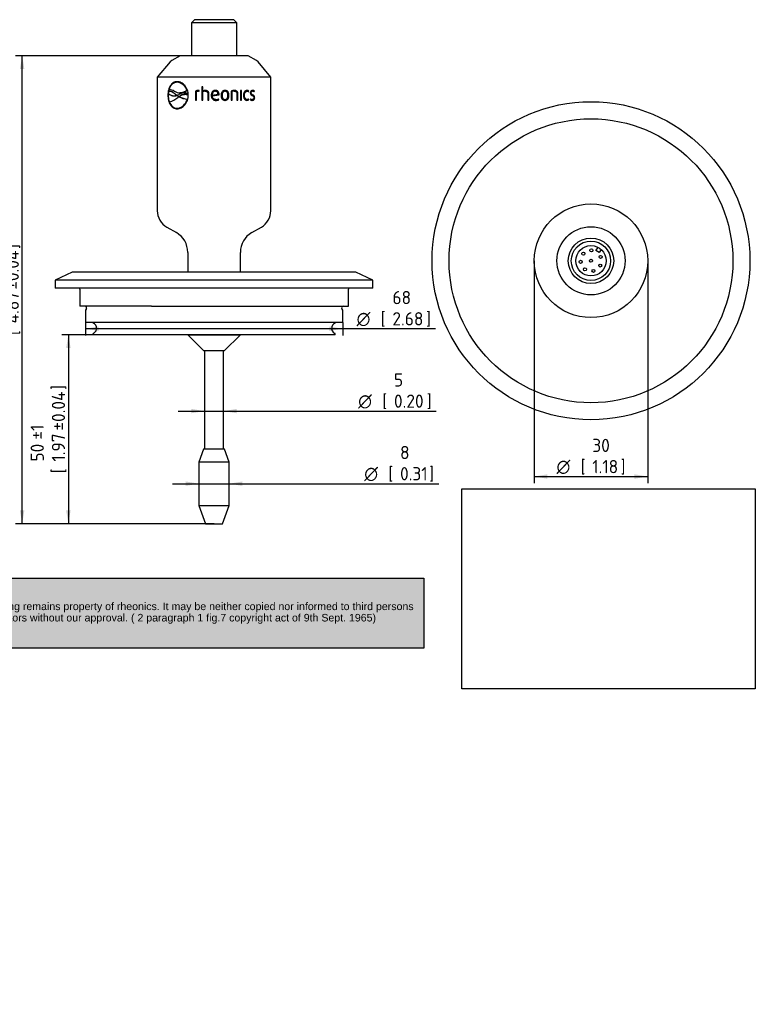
# Model space of a CAD drawing. Header units: millimetres. Extents: x 0 to 296, y -82 to 207.
# Tile 2 of 2: x 101 to 296, y -82 to 178. Entities that reach past the tile are written whole.
import ezdxf
from ezdxf.entities.mleader import LeaderData, LeaderLine
from ezdxf.enums import TextEntityAlignment as Align
from ezdxf.math import Vec2, Vec3

# ---------------------------------------------------------------- set-up
doc = ezdxf.new("R2010")
doc.units = ezdxf.units.MM
doc.layers.add('Default', color=7, linetype='Continuous')
doc.layers.add('SRV-X4-VN', color=7, linetype='Continuous')
doc.styles.add('SEACAD_Solid_Edge_ISO', font='seiso.ttf')
doc.styles.add('SEACAD_Solid_Edge_ISO1_Symbols', font='semeci1.ttf')
doc.dimstyles.new('Rheonics_Publish', dxfattribs={"dimtxt": 3.5, "dimasz": 3.5, "dimexe": 1.75, "dimexo": 0, "dimgap": 0.875, "dimtad": 1, "dimdec": 1, "dimtxsty": 'SEACAD_Solid_Edge_ISO', "dimblk1": '_SE_FILLED', "dimblk2": '_SE_FILLED', "dimsah": 1, "dimcen": 1.75, "dimazin": 0, "dimtfac": 0.5, "dimtdec": 3, "dimtmove": 0, "dimatfit": 3, "dimfxl": 1, "dimarcsym": 0})
picture_1 = doc.add_image_def('image1.jpg', size_in_pixel=(1363, 928))

# ---------------------------------------------------------------- blocks, each defined once
blk = doc.blocks.new('_DOT')
at = {"color": 0}
blk.add_line((0, 0), (-1, 0), dxfattribs=at)
at = {"color": 0, "const_width": 0.333}
blk.add_lwpolyline([(-0.1665, 0, 1), (0.1665, 0, 1)], format="xyb", close=True, dxfattribs=at)
blk = doc.blocks.new('SE')
at = {"layer": 'SRV-X4-VN', "color": 7, "linetype": 'Continuous'}
for p, q in [((147.45, 178.3), (146.65, 177.5)), ((158.65, 177.5), (146.65, 177.5)), ((146.65, 177.5), (146.65, 168.8)), ((157.85, 178.3), (147.45, 178.3)), ((158.65, 177.5), (157.85, 178.3)), ((158.65, 168.8), (158.65, 177.5)), ((141.01, 167.15), (137.65, 163.15)), ((141.47, 167.55), (141.01, 167.15)), ((143.65, 168.8), (141.47, 167.55)), ((161.65, 168.8), (143.65, 168.8)), ((163.83, 167.55), (161.65, 168.8)), ((164.3, 167.15), (163.83, 167.55)), ((167.65, 163.15), (164.3, 167.15)), ((167.65, 163.15), (137.65, 163.15)), ((137.65, 163.15), (137.65, 127.86)), ((142.94, 161.78), (142.88, 161.78)), ((167.65, 127.86), (167.65, 163.15)), ((140.57, 158.78), (140.65, 159.41)), ((140.83, 159.81), (140.75, 159.81)), ((141.28, 159.35), (141.22, 159.37)), ((143.5, 159.02), (143.56, 159.02)), ((145.53, 159.66), (145.48, 159.66)), ((145.57, 158.89), (145.52, 158.91)), ((145.73, 158.84), (145.67, 158.85)), ((145.67, 158.85), (145.71, 158.47)), ((145.76, 158.45), (145.73, 158.84)), ((147.73, 159.46), (147.7, 159.46)), ((147.7, 159.46), (147.7, 157.05)), ((147.73, 159.46), (147.73, 157.05)), ((147.97, 157.05), (147.97, 159.3)), ((148.53, 159.4), (148.51, 159.4)), ((148.51, 159.4), (148.69, 159.39)), ((148.57, 159.64), (148.54, 159.64)), ((148.58, 159.4), (148.55, 159.4)), ((148.58, 159.4), (148.7, 159.39)), ((148.69, 159.39), (148.75, 159.62)), ((149.69, 160.55), (149.42, 160.55)), ((149.42, 160.55), (149.42, 157.05)), ((149.44, 160.55), (149.44, 157.05)), ((149.69, 159.47), (149.69, 160.55)), ((149.71, 159.47), (149.69, 159.47)), ((149.69, 157.05), (149.69, 159.23)), ((150.3, 159.4), (150.29, 159.4)), ((150.34, 159.63), (150.32, 159.63)), ((151, 158.78), (150.99, 158.78)), ((150.99, 158.78), (150.99, 157.05)), ((151, 158.78), (151, 157.05)), ((151.26, 157.05), (151.26, 158.8)), ((152.66, 159.34), (152.66, 159.34)), ((152.98, 159.42), (152.99, 159.42)), ((155.53, 159.41), (155.55, 159.41)), ((157.19, 159.46), (157.19, 157.05)), ((157.42, 159.3), (157.45, 159.3)), ((157.42, 157.05), (157.42, 159.3)), ((157.45, 157.05), (157.45, 159.3)), ((158, 159.64), (158.03, 159.64)), ((158, 159.41), (158.03, 159.41)), ((158.67, 158.78), (158.67, 157.05)), ((158.89, 158.8), (158.93, 158.8)), ((158.89, 157.05), (158.89, 158.8)), ((158.93, 157.05), (158.93, 158.8)), ((159.86, 159.59), (159.62, 159.59)), ((159.62, 159.59), (159.62, 157.05)), ((159.82, 157.05), (159.82, 159.59)), ((159.86, 157.05), (159.86, 159.59)), ((161.3, 159.4), (161.36, 159.4)), ((161.7, 159.29), (161.76, 159.46)), ((161.75, 159.26), (161.83, 159.46)), ((161.76, 159.46), (161.83, 159.46)), ((162.38, 158.98), (162.44, 158.98)), ((162.78, 159.41), (162.85, 159.41)), ((163.18, 159.3), (163.25, 159.46)), ((163.24, 159.26), (163.32, 159.46)), ((163.25, 159.46), (163.32, 159.46)), ((140.54, 158.35), (140.46, 158.35)), ((141.4, 158.3), (141.46, 158.28)), ((142.5, 158.57), (142.44, 158.58)), ((142.44, 158.58), (142.74, 158.34)), ((142.8, 158.32), (142.5, 158.57)), ((142.78, 158.31), (142.75, 158.31)), ((142.8, 158.3), (142.75, 158.31)), ((143.31, 157.97), (142.78, 158.31)), ((142.81, 158.33), (143.37, 158.58)), ((143.33, 157.96), (143.29, 157.96)), ((143.34, 157.96), (143.31, 157.97)), ((143.39, 157.96), (143.33, 157.96)), ((145.63, 157.35), (145.58, 157.35)), ((145.76, 158.45), (145.71, 158.47)), ((147.7, 157.05), (147.97, 157.05)), ((149.42, 157.05), (149.69, 157.05)), ((150.99, 157.05), (151.26, 157.05)), ((151.91, 158.32), (151.91, 158.32)), ((152.16, 158.38), (153.7, 158.6)), ((152.17, 158.38), (152.16, 158.38)), ((152.17, 158.38), (152.63, 158.45)), ((152.18, 158.17), (153.96, 158.43)), ((152.64, 158.24), (153.95, 158.43)), ((153.09, 157), (153.09, 157)), ((153.1, 157.23), (153.1, 157.23)), ((153.88, 157.17), (153.78, 157.39)), ((153.89, 157.17), (153.79, 157.39)), ((153.88, 157.17), (153.89, 157.17)), ((153.95, 158.43), (153.96, 158.59)), ((153.95, 158.43), (153.96, 158.43)), ((153.96, 158.59), (153.97, 158.59)), ((153.96, 158.43), (153.97, 158.59)), ((154.77, 158.32), (154.79, 158.32)), ((155.53, 157.23), (155.55, 157.23)), ((156.54, 158.32), (156.57, 158.32)), ((157.19, 157.05), (157.45, 157.05)), ((158.67, 157.05), (158.93, 157.05)), ((159.62, 157.05), (159.86, 157.05)), ((160.63, 158.32), (160.69, 158.32)), ((161.3, 157.24), (161.36, 157.24)), ((161.76, 157.17), (161.7, 157.35)), ((161.83, 157.17), (161.75, 157.39)), ((161.76, 157.17), (161.83, 157.17)), ((162.26, 157.39), (162.18, 157.17)), ((162.66, 157.23), (162.72, 157.23)), ((163.31, 157.7), (163.38, 157.7)), ((142.94, 154.92), (142.88, 154.92)), ((140.15, 123.53), (142.7, 122.06)), ((162.6, 122.06), (165.15, 123.53)), ((145.7, 116.86), (145.7, 111.61)), ((159.6, 111.61), (159.6, 116.86)), ((115.16, 111.61), (110.65, 109.51)), ((194.65, 109.51), (110.65, 109.51)), ((110.65, 109.51), (110.65, 107.41)), ((190.15, 111.61), (115.16, 111.61)), ((194.65, 109.51), (190.15, 111.61)), ((194.65, 107.41), (194.65, 109.51)), ((194.65, 107.41), (110.65, 107.41)), ((117.15, 107.11), (117.15, 102.61)), ((188.15, 102.61), (188.15, 107.11)), ((126.68, 102.61), (117.15, 102.61)), ((118.9, 102.01), (118.65, 101.58)), ((118.65, 101.58), (118.65, 98.31)), ((136.12, 102.61), (126.68, 102.61)), ((136.12, 102.61), (188.15, 102.61)), ((186.65, 101.58), (186.41, 102.01)), ((186.65, 98.31), (186.65, 101.58)), ((186.65, 98.31), (118.65, 98.31)), ((120.65, 95.28), (120.65, 95.11)), ((184.65, 95.11), (120.65, 95.11)), ((145.7, 95.11), (145.7, 95.1)), ((145.7, 95.1), (159.6, 95.1)), ((145.7, 95.1), (149.95, 90.85)), ((155.35, 90.85), (159.6, 95.1)), ((159.6, 95.1), (159.6, 95.11)), ((184.65, 95.11), (184.65, 95.28)), ((155.35, 90.85), (149.95, 90.85)), ((150.14, 90.85), (150.14, 64.85)), ((155.16, 64.85), (155.16, 90.85)), ((149.9, 64.85), (148.65, 61.42)), ((155.4, 64.85), (149.9, 64.85)), ((156.65, 61.42), (155.4, 64.85)), ((156.65, 61.42), (148.65, 61.42)), ((148.65, 61.42), (148.65, 49.98)), ((156.65, 49.98), (156.65, 61.42)), ((148.65, 49.98), (156.65, 49.98)), ((148.65, 49.98), (150.4, 45.18)), ((154.9, 45.18), (156.65, 49.98)), ((150.4, 45.18), (154.9, 45.18))]:
    blk.add_line(p, q, dxfattribs=at)
for centre, radius, start, end in [((142.63, 158.82), 2.97, 16.5248, 85.2168), ((142.69, 158.84), 2.96, 16.2685, 85.0976), ((142.05, 160.38), 2.18, 227.2165, 288.6877), ((140.89, 157.69), 2.12, 53.7872, 93.9352), ((140.97, 157.72), 2.1, 91.7772, 93.9455), ((144.8, 156.33), 2.67, 70.947, 122.3942), ((143.67, 162.06), 3.03, 267.9379, 307.7756), ((144.86, 156.31), 2.67, 70.943, 74.5193), ((148.52, 157.63), 2.01, 89.51, 114.0707), ((148.55, 157.65), 1.99, 89.5116, 114.2228), ((148.49, 157.98), 1.42, 89.21, 111.5383), ((148.61, 159.05), 0.596, 76.4765, 97.1227), ((150.35, 158.24), 1.4, 91.1201, 118.1911), ((150.3, 158.19), 1.2, 90.6657, 120.3937), ((150.37, 158.25), 1.38, 91.1376, 118.3618), ((158.03, 157.5), 2.14, 90.019, 113.3043), ((157.98, 157.84), 1.57, 89.387, 110.962), ((158.02, 157.82), 1.59, 89.3879, 110.8283), ((161.28, 158.88), 0.761, 50.3736, 89.795), ((161.34, 158.87), 0.768, 50.5876, 89.8258), ((161.35, 158.78), 0.619, 49.7608, 89.2372), ((162.77, 158.9), 0.736, 49.6784, 90.2134), ((162.84, 158.9), 0.743, 49.8944, 90.2437), ((162.83, 158.8), 0.61, 48.0686, 88.4817), ((139.66, 161.51), 5.06, 283.5063, 312.1269), ((142.11, 160.36), 2.17, 252.651, 257.4342), ((142.11, 160.36), 2.17, 258.5855, 288.7314), ((146.62, 153.62), 5.47, 127.4609, 130.6659), ((145.86, 162.92), 5.58, 242.9542, 267.0869), ((145.91, 162.86), 5.51, 242.7905, 267.0587), ((153.13, 158.72), 1.73, 268.8481, 296.0342), ((153.13, 158.7), 1.7, 268.8464, 296.1976), ((153.12, 158.73), 1.5, 269.4505, 296.7877), ((161.28, 157.75), 0.749, 269.8814, 309.9501), ((161.34, 157.77), 0.773, 270.3038, 309.2829), ((161.35, 157.86), 0.617, 270.7174, 310.2903), ((162.74, 158.01), 1.01, 235.734, 269.0326), ((162.7, 158.1), 0.874, 238.628, 266.9853), ((162.77, 158.11), 0.883, 234.7848, 267.0187), ((142.65, 127.86), 5, 180, 240), ((162.65, 127.86), 5, 300, 0), ((139.7, 116.86), 6, 0, 60), ((165.6, 116.86), 6, 120, 180), ((116.85, 107.11), 0.3, 0, 90), ((188.45, 107.11), 0.3, 90, 180), ((118.55, 102.21), 0.4, 330.0119, 90), ((186.75, 102.21), 0.4, 90, 209.9881), ((120.1, 96.81), 1.5, 296.179, 90), ((185.2, 96.81), 1.5, 90, 243.821), ((120.85, 95.28), 0.2, 116.179, 180), ((184.45, 95.28), 0.2, 0, 63.821)]:
    blk.add_arc(centre, radius, start, end, dxfattribs=at)
for points, knots in [([(142.88, 161.93), (142.52, 161.92), (142.17, 161.84), (141.58, 161.48), (141.31, 161.21), (140.89, 160.55), (140.73, 160.15), (140.51, 159.29), (140.47, 158.82), (140.46, 158.35)], [0, 0, 0, 0, 0.25, 0.25, 0.5, 0.5, 0.75, 0.75, 1, 1, 1, 1]), ([(142.94, 161.93), (142.58, 161.92), (142.24, 161.84), (141.65, 161.48), (141.38, 161.21), (140.97, 160.55), (140.81, 160.15), (140.6, 159.29), (140.55, 158.82), (140.54, 158.35)], [0, 0, 0, 0, 0.25, 0.25, 0.5, 0.5, 0.75, 0.75, 1, 1, 1, 1]), ([(142.88, 161.78), (142.81, 161.78), (142.75, 161.78), (142.63, 161.77), (142.57, 161.76), (142.39, 161.73), (142.28, 161.69), (141.94, 161.55), (141.74, 161.42), (141.47, 161.16), (141.38, 161.06), (141.22, 160.85), (141.15, 160.74), (141.01, 160.5), (140.95, 160.37), (140.87, 160.16), (140.84, 160.09), (140.79, 159.95), (140.77, 159.88), (140.75, 159.81)], [0, 0, 0, 0, 0.0625, 0.0625, 0.125, 0.125, 0.25, 0.25, 0.5, 0.5, 0.625, 0.625, 0.75, 0.75, 0.875, 0.875, 0.9375, 0.9375, 1, 1, 1, 1]), ([(145.84, 158.35), (145.83, 158.82), (145.76, 159.29), (145.44, 160.16), (145.21, 160.55), (144.64, 161.22), (144.31, 161.48), (143.6, 161.84), (143.23, 161.92), (142.88, 161.93)], [0, 0, 0, 0, 0.25, 0.25, 0.5, 0.5, 0.75, 0.75, 1, 1, 1, 1]), ([(140.65, 159.41), (140.72, 159.43), (140.8, 159.44), (140.94, 159.43), (141.02, 159.42), (141.25, 159.37), (141.4, 159.31), (141.7, 159.16), (141.85, 159.06), (142.07, 158.9), (142.15, 158.84), (142.29, 158.71), (142.37, 158.65), (142.44, 158.58)], [0, 0, 0, 0, 0.125, 0.125, 0.25, 0.25, 0.5, 0.5, 0.75, 0.75, 0.875, 0.875, 1, 1, 1, 1]), ([(142.5, 158.57), (142.42, 158.63), (142.35, 158.7), (142.2, 158.82), (142.13, 158.88), (141.91, 159.04), (141.76, 159.14), (141.56, 159.24), (141.52, 159.26), (141.48, 159.28)], [0, 0, 0, 0, 0.125, 0.125, 0.25, 0.25, 0.5, 0.5, 0.568401, 0.568401, 0.568401, 0.568401]), ([(142.14, 159.4), (142.26, 159.33), (142.39, 159.26), (142.64, 159.16), (142.77, 159.12), (143.18, 159.02), (143.46, 159), (144.04, 159.05), (144.33, 159.12), (144.77, 159.28), (144.91, 159.35), (145.13, 159.46), (145.2, 159.49), (145.34, 159.58), (145.41, 159.62), (145.48, 159.66)], [0, 0, 0, 0, 0.125, 0.125, 0.25, 0.25, 0.5, 0.5, 0.75, 0.75, 0.875, 0.875, 0.9375, 0.9375, 1, 1, 1, 1]), ([(150.29, 159.4), (150.37, 159.4), (150.46, 159.39), (150.63, 159.35), (150.72, 159.31), (150.85, 159.2), (150.91, 159.13), (150.97, 158.96), (150.99, 158.87), (150.99, 158.78)], [0, 0, 0, 0, 0.25, 0.25, 0.5, 0.5, 0.75, 0.75, 1, 1, 1, 1]), ([(150.3, 159.4), (150.39, 159.4), (150.48, 159.39), (150.65, 159.35), (150.73, 159.31), (150.87, 159.2), (150.92, 159.13), (150.99, 158.96), (151, 158.87), (151, 158.78)], [0, 0, 0, 0, 0.25, 0.25, 0.5, 0.5, 0.75, 0.75, 1, 1, 1, 1]), ([(151.26, 158.8), (151.26, 158.86), (151.26, 158.92), (151.24, 159.04), (151.22, 159.09), (151.18, 159.2), (151.15, 159.26), (151.08, 159.35), (151.04, 159.4), (150.9, 159.51), (150.79, 159.56), (150.56, 159.62), (150.44, 159.63), (150.32, 159.63)], [0, 0, 0, 0, 0.125, 0.125, 0.25, 0.25, 0.375, 0.375, 0.5, 0.5, 0.75, 0.75, 1, 1, 1, 1]), ([(152.99, 159.64), (152.91, 159.64), (152.82, 159.63), (152.67, 159.6), (152.59, 159.57), (152.38, 159.47), (152.26, 159.36), (152.07, 159.1), (152.01, 158.95), (151.95, 158.72), (151.93, 158.64), (151.91, 158.48), (151.91, 158.4), (151.91, 158.32)], [0, 0, 0, 0, 0.125, 0.125, 0.25, 0.25, 0.5, 0.5, 0.75, 0.75, 0.875, 0.875, 1, 1, 1, 1]), ([(152.67, 159.59), (152.62, 159.58), (152.57, 159.56), (152.38, 159.46), (152.26, 159.36), (152.07, 159.1), (152.01, 158.95), (151.95, 158.72), (151.94, 158.64), (151.92, 158.48), (151.92, 158.4), (151.91, 158.32)], [0.1659837, 0.1659837, 0.1659837, 0.1659837, 0.25, 0.25, 0.5, 0.5, 0.75, 0.75, 0.875, 0.875, 1, 1, 1, 1]), ([(152.99, 159.42), (152.86, 159.41), (152.74, 159.39), (152.52, 159.27), (152.43, 159.19), (152.29, 158.98), (152.24, 158.87), (152.18, 158.63), (152.17, 158.51), (152.16, 158.38)], [0, 0, 0, 0, 0.25, 0.25, 0.5, 0.5, 0.75, 0.75, 1, 1, 1, 1]), ([(153.97, 158.59), (153.96, 158.65), (153.96, 158.72), (153.94, 158.86), (153.93, 158.92), (153.87, 159.12), (153.81, 159.24), (153.63, 159.44), (153.51, 159.52), (153.32, 159.59), (153.26, 159.61), (153.12, 159.63), (153.05, 159.64), (152.99, 159.64)], [0, 0, 0, 0, 0.125, 0.125, 0.25, 0.25, 0.5, 0.5, 0.75, 0.75, 0.875, 0.875, 1, 1, 1, 1]), ([(153.7, 158.6), (153.7, 158.71), (153.68, 158.81), (153.63, 159.01), (153.59, 159.1), (153.47, 159.26), (153.38, 159.33), (153.19, 159.4), (153.09, 159.41), (152.99, 159.42)], [0, 0, 0, 0, 0.25, 0.25, 0.5, 0.5, 0.75, 0.75, 1, 1, 1, 1]), ([(153.96, 158.59), (153.96, 158.65), (153.95, 158.72), (153.94, 158.86), (153.92, 158.92), (153.86, 159.11), (153.8, 159.24), (153.62, 159.44), (153.51, 159.52), (153.32, 159.59), (153.25, 159.61), (153.17, 159.63), (153.15, 159.63), (153.13, 159.63)], [0, 0, 0, 0, 0.125, 0.125, 0.25, 0.25, 0.5, 0.5, 0.75, 0.75, 0.875, 0.875, 0.907796, 0.907796, 0.907796, 0.907796]), ([(155.55, 159.64), (155.47, 159.64), (155.39, 159.63), (155.24, 159.6), (155.16, 159.57), (154.95, 159.47), (154.84, 159.35), (154.66, 159.09), (154.6, 158.94), (154.54, 158.71), (154.53, 158.64), (154.51, 158.48), (154.51, 158.4), (154.51, 158.32)], [0, 0, 0, 0, 0.125, 0.125, 0.25, 0.25, 0.5, 0.5, 0.75, 0.75, 0.875, 0.875, 1, 1, 1, 1]), ([(155.53, 159.41), (155.46, 159.41), (155.4, 159.4), (155.28, 159.37), (155.23, 159.35), (155.07, 159.25), (154.98, 159.15), (154.87, 158.93), (154.83, 158.81), (154.78, 158.57), (154.77, 158.45), (154.77, 158.32)], [0, 0, 0, 0, 0.125, 0.125, 0.25, 0.25, 0.5, 0.5, 0.75, 0.75, 1, 1, 1, 1]), ([(155.55, 159.41), (155.48, 159.41), (155.42, 159.4), (155.3, 159.37), (155.24, 159.35), (155.09, 159.25), (155, 159.15), (154.88, 158.94), (154.84, 158.81), (154.8, 158.57), (154.79, 158.45), (154.79, 158.32)], [0, 0, 0, 0, 0.125, 0.125, 0.25, 0.25, 0.5, 0.5, 0.75, 0.75, 1, 1, 1, 1]), ([(156.54, 158.32), (156.54, 158.4), (156.54, 158.48), (156.52, 158.64), (156.51, 158.71), (156.47, 158.87), (156.45, 158.94), (156.39, 159.08), (156.35, 159.16), (156.27, 159.29), (156.22, 159.35), (156.11, 159.45), (156.04, 159.5), (155.91, 159.57), (155.83, 159.6), (155.68, 159.63), (155.6, 159.64), (155.53, 159.64)], [0, 0, 0, 0, 0.125, 0.125, 0.25, 0.25, 0.375, 0.375, 0.5, 0.5, 0.625, 0.625, 0.75, 0.75, 0.875, 0.875, 1, 1, 1, 1]), ([(156.57, 158.32), (156.56, 158.4), (156.56, 158.48), (156.55, 158.64), (156.53, 158.71), (156.5, 158.87), (156.47, 158.94), (156.42, 159.09), (156.38, 159.16), (156.29, 159.29), (156.24, 159.35), (156.13, 159.46), (156.06, 159.5), (155.93, 159.57), (155.85, 159.6), (155.7, 159.63), (155.62, 159.64), (155.55, 159.64)], [0, 0, 0, 0, 0.125, 0.125, 0.25, 0.25, 0.375, 0.375, 0.5, 0.5, 0.625, 0.625, 0.75, 0.75, 0.875, 0.875, 1, 1, 1, 1]), ([(156.3, 158.32), (156.29, 158.45), (156.29, 158.57), (156.24, 158.81), (156.2, 158.93), (156.09, 159.15), (156, 159.25), (155.85, 159.35), (155.79, 159.37), (155.67, 159.4), (155.61, 159.41), (155.55, 159.41)], [0, 0, 0, 0, 0.25, 0.25, 0.5, 0.5, 0.75, 0.75, 0.875, 0.875, 1, 1, 1, 1]), ([(158.89, 158.8), (158.89, 158.86), (158.88, 158.92), (158.86, 159.04), (158.85, 159.1), (158.81, 159.21), (158.78, 159.26), (158.71, 159.36), (158.68, 159.4), (158.54, 159.52), (158.44, 159.57), (158.22, 159.63), (158.11, 159.64), (158, 159.64)], [0, 0, 0, 0, 0.125, 0.125, 0.25, 0.25, 0.375, 0.375, 0.5, 0.5, 0.75, 0.75, 1, 1, 1, 1]), ([(158.93, 158.8), (158.93, 158.86), (158.93, 158.92), (158.91, 159.04), (158.89, 159.1), (158.85, 159.21), (158.82, 159.26), (158.75, 159.36), (158.72, 159.4), (158.58, 159.52), (158.48, 159.57), (158.26, 159.63), (158.15, 159.64), (158.03, 159.64)], [0, 0, 0, 0, 0.125, 0.125, 0.25, 0.25, 0.375, 0.375, 0.5, 0.5, 0.75, 0.75, 1, 1, 1, 1]), ([(158.03, 159.41), (158.12, 159.41), (158.2, 159.4), (158.36, 159.35), (158.43, 159.31), (158.56, 159.2), (158.6, 159.13), (158.66, 158.96), (158.67, 158.87), (158.67, 158.78)], [0, 0, 0, 0, 0.25, 0.25, 0.5, 0.5, 0.75, 0.75, 1, 1, 1, 1]), ([(161.34, 159.64), (161.21, 159.63), (161.08, 159.6), (160.84, 159.46), (160.74, 159.35), (160.58, 159.1), (160.52, 158.95), (160.48, 158.72), (160.46, 158.64), (160.45, 158.48), (160.45, 158.4), (160.45, 158.32)], [0, 0, 0, 0, 0.25, 0.25, 0.5, 0.5, 0.75, 0.75, 0.875, 0.875, 1, 1, 1, 1]), ([(160.63, 158.32), (160.63, 158.45), (160.64, 158.57), (160.69, 158.82), (160.72, 158.94), (160.83, 159.15), (160.91, 159.24), (161.09, 159.37), (161.19, 159.4), (161.3, 159.4)], [0, 0, 0, 0, 0.25, 0.25, 0.5, 0.5, 0.75, 0.75, 1, 1, 1, 1]), ([(160.69, 158.32), (160.69, 158.45), (160.69, 158.57), (160.74, 158.82), (160.78, 158.94), (160.89, 159.15), (160.96, 159.25), (161.15, 159.37), (161.25, 159.4), (161.36, 159.4)], [0, 0, 0, 0, 0.25, 0.25, 0.5, 0.5, 0.75, 0.75, 1, 1, 1, 1]), ([(162.83, 159.64), (162.76, 159.64), (162.69, 159.63), (162.55, 159.58), (162.48, 159.54), (162.36, 159.43), (162.31, 159.35), (162.26, 159.22), (162.25, 159.17), (162.23, 159.08), (162.23, 159.03), (162.23, 158.98)], [0, 0, 0, 0, 0.25, 0.25, 0.5, 0.5, 0.75, 0.75, 0.875, 0.875, 1, 1, 1, 1]), ([(162.23, 158.98), (162.23, 158.89), (162.24, 158.8), (162.3, 158.63), (162.34, 158.55), (162.45, 158.44), (162.51, 158.39), (162.63, 158.31), (162.7, 158.28), (162.76, 158.25)], [0, 0, 0, 0, 0.25, 0.25, 0.5, 0.5, 0.75, 0.75, 1, 1, 1, 1]), ([(162.38, 158.98), (162.38, 159.05), (162.39, 159.11), (162.44, 159.22), (162.47, 159.27), (162.55, 159.35), (162.59, 159.37), (162.69, 159.41), (162.73, 159.41), (162.78, 159.41)], [0, 0, 0, 0, 0.25, 0.25, 0.5, 0.5, 0.75, 0.75, 1, 1, 1, 1]), ([(162.78, 158.46), (162.69, 158.51), (162.59, 158.55), (162.47, 158.67), (162.43, 158.72), (162.39, 158.85), (162.38, 158.91), (162.38, 158.98)], [0, 0, 0, 0, 0.5, 0.5, 0.75, 0.75, 1, 1, 1, 1]), ([(162.44, 158.98), (162.45, 159.05), (162.46, 159.11), (162.5, 159.22), (162.54, 159.27), (162.62, 159.35), (162.66, 159.37), (162.75, 159.41), (162.8, 159.41), (162.85, 159.41)], [0, 0, 0, 0, 0.25, 0.25, 0.5, 0.5, 0.75, 0.75, 1, 1, 1, 1]), ([(162.85, 158.46), (162.76, 158.51), (162.66, 158.55), (162.54, 158.67), (162.5, 158.72), (162.45, 158.84), (162.45, 158.91), (162.44, 158.98)], [0, 0, 0, 0, 0.5, 0.5, 0.75, 0.75, 1, 1, 1, 1]), ([(140.46, 158.35), (140.47, 157.88), (140.51, 157.41), (140.73, 156.54), (140.89, 156.15), (141.32, 155.48), (141.58, 155.22), (142.18, 154.86), (142.52, 154.78), (142.88, 154.77)], [0, 0, 0, 0, 0.25, 0.25, 0.5, 0.5, 0.75, 0.75, 1, 1, 1, 1]), ([(140.54, 158.35), (140.55, 157.88), (140.6, 157.41), (140.81, 156.55), (140.97, 156.15), (141.39, 155.49), (141.65, 155.22), (142.24, 154.86), (142.58, 154.78), (142.94, 154.77)], [0, 0, 0, 0, 0.25, 0.25, 0.5, 0.5, 0.75, 0.75, 1, 1, 1, 1]), ([(140.84, 156.6), (141.04, 156.09), (141.31, 155.66), (141.83, 155.22), (142.02, 155.11), (142.33, 154.99), (142.43, 154.96), (142.65, 154.93), (142.76, 154.92), (142.88, 154.92)], [0, 0, 0, 0, 0.5, 0.5, 0.75, 0.75, 0.875, 0.875, 1, 1, 1, 1]), ([(142.88, 154.77), (143.23, 154.78), (143.61, 154.86), (144.31, 155.22), (144.64, 155.49), (145.21, 156.14), (145.44, 156.54), (145.76, 157.41), (145.83, 157.88), (145.84, 158.35)], [0, 0, 0, 0, 0.25, 0.25, 0.5, 0.5, 0.75, 0.75, 1, 1, 1, 1]), ([(142.88, 154.92), (142.94, 154.92), (143.02, 154.92), (143.16, 154.93), (143.23, 154.95), (143.44, 154.99), (143.58, 155.03), (144, 155.21), (144.27, 155.38), (144.76, 155.81), (144.98, 156.07), (145.25, 156.53), (145.33, 156.68), (145.44, 156.93), (145.47, 157.01), (145.53, 157.18), (145.55, 157.27), (145.58, 157.35)], [0, 0, 0, 0, 0.0625, 0.0625, 0.125, 0.125, 0.25, 0.25, 0.5, 0.5, 0.75, 0.75, 0.875, 0.875, 0.9375, 0.9375, 1, 1, 1, 1]), ([(142.94, 154.92), (143.01, 154.92), (143.08, 154.92), (143.22, 154.93), (143.29, 154.95), (143.5, 154.99), (143.64, 155.03), (144.06, 155.21), (144.32, 155.38), (144.82, 155.82), (145.03, 156.08), (145.3, 156.53), (145.38, 156.68), (145.49, 156.93), (145.52, 157.01), (145.58, 157.18), (145.6, 157.27), (145.63, 157.35)], [0, 0, 0, 0, 0.0625, 0.0625, 0.125, 0.125, 0.25, 0.25, 0.5, 0.5, 0.75, 0.75, 0.875, 0.875, 0.9375, 0.9375, 1, 1, 1, 1]), ([(145.71, 158.47), (145.65, 158.49), (145.6, 158.51), (145.49, 158.54), (145.44, 158.56), (145.28, 158.59), (145.17, 158.61), (144.96, 158.62), (144.85, 158.61), (144.64, 158.59), (144.53, 158.57), (144.22, 158.49), (144.03, 158.41), (143.75, 158.26), (143.65, 158.21), (143.48, 158.09), (143.39, 158.03), (143.31, 157.97)], [0, 0, 0, 0, 0.0625, 0.0625, 0.125, 0.125, 0.25, 0.25, 0.375, 0.375, 0.5, 0.5, 0.75, 0.75, 0.875, 0.875, 1, 1, 1, 1]), ([(143.37, 157.96), (143.46, 158.02), (143.54, 158.08), (143.72, 158.19), (143.81, 158.25), (144.09, 158.39), (144.29, 158.47), (144.69, 158.58), (144.91, 158.61), (145.23, 158.59), (145.34, 158.58), (145.49, 158.54), (145.53, 158.53), (145.57, 158.52)], [0, 0, 0, 0, 0.125, 0.125, 0.25, 0.25, 0.5, 0.5, 0.75, 0.75, 0.875, 0.875, 0.9246098, 0.9246098, 0.9246098, 0.9246098]), ([(151.91, 158.32), (151.91, 158.24), (151.91, 158.15), (151.93, 157.99), (151.95, 157.9), (152.01, 157.66), (152.09, 157.51), (152.3, 157.25), (152.44, 157.15), (152.68, 157.05), (152.76, 157.03), (152.93, 157), (153.01, 157), (153.09, 157)], [0, 0, 0, 0, 0.125, 0.125, 0.25, 0.25, 0.5, 0.5, 0.75, 0.75, 0.875, 0.875, 1, 1, 1, 1]), ([(151.91, 158.32), (151.92, 158.24), (151.92, 158.15), (151.94, 157.99), (151.95, 157.9), (152.02, 157.66), (152.09, 157.51), (152.3, 157.25), (152.44, 157.15), (152.62, 157.08), (152.63, 157.07), (152.65, 157.07)], [0, 0, 0, 0, 0.125, 0.125, 0.25, 0.25, 0.5, 0.5, 0.75, 0.75, 0.7786154, 0.7786154, 0.7786154, 0.7786154]), ([(153.1, 157.23), (152.98, 157.23), (152.86, 157.25), (152.62, 157.33), (152.51, 157.4), (152.35, 157.58), (152.28, 157.69), (152.23, 157.87), (152.21, 157.93), (152.19, 158.05), (152.18, 158.11), (152.18, 158.17)], [0, 0, 0, 0, 0.25, 0.25, 0.5, 0.5, 0.75, 0.75, 0.875, 0.875, 1, 1, 1, 1]), ([(152.9, 157.25), (152.85, 157.26), (152.79, 157.27), (152.71, 157.3), (152.69, 157.31), (152.66, 157.33)], [0.1336289, 0.1336289, 0.1336289, 0.1336289, 0.25, 0.25, 0.3071952, 0.3071952, 0.3071952, 0.3071952]), ([(154.51, 158.32), (154.51, 158.24), (154.51, 158.16), (154.53, 158), (154.54, 157.93), (154.6, 157.7), (154.66, 157.55), (154.83, 157.29), (154.95, 157.18), (155.16, 157.07), (155.24, 157.04), (155.39, 157.01), (155.47, 157), (155.55, 157)], [0, 0, 0, 0, 0.125, 0.125, 0.25, 0.25, 0.5, 0.5, 0.75, 0.75, 0.875, 0.875, 1, 1, 1, 1]), ([(154.77, 158.32), (154.77, 158.2), (154.78, 158.07), (154.83, 157.83), (154.86, 157.71), (154.98, 157.49), (155.07, 157.39), (155.22, 157.3), (155.28, 157.27), (155.4, 157.24), (155.46, 157.24), (155.53, 157.23)], [0, 0, 0, 0, 0.25, 0.25, 0.5, 0.5, 0.75, 0.75, 0.875, 0.875, 1, 1, 1, 1]), ([(154.79, 158.32), (154.79, 158.2), (154.8, 158.07), (154.84, 157.83), (154.88, 157.71), (155, 157.49), (155.08, 157.39), (155.24, 157.3), (155.3, 157.27), (155.42, 157.24), (155.48, 157.24), (155.55, 157.23)], [0, 0, 0, 0, 0.25, 0.25, 0.5, 0.5, 0.75, 0.75, 0.875, 0.875, 1, 1, 1, 1]), ([(155.53, 157), (155.6, 157), (155.68, 157.01), (155.83, 157.04), (155.91, 157.07), (156.11, 157.18), (156.23, 157.29), (156.4, 157.55), (156.45, 157.7), (156.51, 157.93), (156.52, 158.01), (156.54, 158.16), (156.54, 158.24), (156.54, 158.32)], [0, 0, 0, 0, 0.125, 0.125, 0.25, 0.25, 0.5, 0.5, 0.75, 0.75, 0.875, 0.875, 1, 1, 1, 1]), ([(155.55, 157), (155.62, 157), (155.7, 157.01), (155.85, 157.04), (155.93, 157.07), (156.13, 157.17), (156.25, 157.29), (156.42, 157.55), (156.48, 157.7), (156.53, 157.93), (156.55, 158), (156.56, 158.16), (156.56, 158.24), (156.57, 158.32)], [0, 0, 0, 0, 0.125, 0.125, 0.25, 0.25, 0.5, 0.5, 0.75, 0.75, 0.875, 0.875, 1, 1, 1, 1]), ([(155.55, 157.23), (155.61, 157.24), (155.67, 157.24), (155.79, 157.27), (155.84, 157.3), (156, 157.39), (156.09, 157.49), (156.2, 157.71), (156.24, 157.83), (156.29, 158.07), (156.29, 158.2), (156.3, 158.32)], [0, 0, 0, 0, 0.125, 0.125, 0.25, 0.25, 0.5, 0.5, 0.75, 0.75, 1, 1, 1, 1]), ([(160.45, 158.32), (160.45, 158.24), (160.45, 158.16), (160.46, 158), (160.48, 157.92), (160.52, 157.69), (160.58, 157.54), (160.7, 157.35), (160.74, 157.29), (160.84, 157.19), (160.9, 157.14), (161.02, 157.07), (161.08, 157.04), (161.21, 157.01), (161.27, 157), (161.34, 157)], [0, 0, 0, 0, 0.125, 0.125, 0.25, 0.25, 0.5, 0.5, 0.625, 0.625, 0.75, 0.75, 0.875, 0.875, 1, 1, 1, 1]), ([(161.3, 157.24), (161.19, 157.24), (161.09, 157.27), (160.91, 157.4), (160.83, 157.49), (160.72, 157.7), (160.69, 157.82), (160.64, 158.07), (160.63, 158.19), (160.63, 158.32)], [0, 0, 0, 0, 0.25, 0.25, 0.5, 0.5, 0.75, 0.75, 1, 1, 1, 1]), ([(161.36, 157.24), (161.25, 157.24), (161.15, 157.27), (160.97, 157.4), (160.89, 157.49), (160.78, 157.7), (160.74, 157.82), (160.69, 158.07), (160.69, 158.19), (160.69, 158.32)], [0, 0, 0, 0, 0.25, 0.25, 0.5, 0.5, 0.75, 0.75, 1, 1, 1, 1]), ([(162.66, 157), (162.74, 157), (162.82, 157.01), (162.97, 157.06), (163.04, 157.1), (163.17, 157.21), (163.22, 157.29), (163.27, 157.43), (163.29, 157.49), (163.3, 157.59), (163.31, 157.64), (163.31, 157.7)], [0, 0, 0, 0, 0.25, 0.25, 0.5, 0.5, 0.75, 0.75, 0.875, 0.875, 1, 1, 1, 1]), ([(163.18, 157.7), (163.17, 157.63), (163.16, 157.56), (163.11, 157.43), (163.07, 157.37), (162.99, 157.3), (162.94, 157.27), (162.83, 157.24), (162.78, 157.23), (162.72, 157.23)], [0, 0, 0, 0, 0.25, 0.25, 0.5, 0.5, 0.75, 0.75, 1, 1, 1, 1]), ([(162.73, 157), (162.81, 157), (162.89, 157.01), (163.04, 157.06), (163.11, 157.1), (163.24, 157.21), (163.29, 157.29), (163.35, 157.43), (163.36, 157.49), (163.38, 157.59), (163.38, 157.64), (163.38, 157.7)], [0, 0, 0, 0, 0.25, 0.25, 0.5, 0.5, 0.75, 0.75, 0.875, 0.875, 1, 1, 1, 1]), ([(162.76, 158.25), (162.86, 158.2), (162.96, 158.15), (163.08, 158.02), (163.12, 157.97), (163.17, 157.85), (163.18, 157.77), (163.18, 157.7)], [0, 0, 0, 0, 0.5, 0.5, 0.75, 0.75, 1, 1, 1, 1]), ([(163.31, 157.7), (163.31, 157.79), (163.29, 157.89), (163.24, 158.06), (163.2, 158.14), (163.09, 158.26), (163.03, 158.31), (162.91, 158.39), (162.85, 158.42), (162.78, 158.46)], [0, 0, 0, 0, 0.25, 0.25, 0.5, 0.5, 0.75, 0.75, 1, 1, 1, 1]), ([(163.38, 157.7), (163.38, 157.79), (163.37, 157.89), (163.31, 158.07), (163.27, 158.14), (163.16, 158.26), (163.1, 158.31), (162.98, 158.39), (162.91, 158.42), (162.85, 158.46)], [0, 0, 0, 0, 0.25, 0.25, 0.5, 0.5, 0.75, 0.75, 1, 1, 1, 1])]:
    blk.add_open_spline(points, degree=3, knots=knots, dxfattribs=at)
for points, degree in [([(141.43, 159.3), (141.38, 159.32), (141.33, 159.34), (141.28, 159.36)], 3), ([(152.79, 159.39), (152.74, 159.38), (152.7, 159.36), (152.66, 159.34)], 3), ([(152.98, 159.42), (152.95, 159.42), (152.91, 159.41), (152.88, 159.41)], 3), ([(153.03, 159.64), (153.01, 159.64), (153, 159.64), (152.98, 159.64)], 3), ([(142.74, 158.34), (142.77, 158.34), (142.81, 158.33)], 2), ([(153.1, 157.23), (153.05, 157.23), (153, 157.23), (152.96, 157.24)], 3)]:
    blk.add_open_spline(points, degree=degree, dxfattribs=at)
blk = doc.blocks.new('SE1')
at = {"layer": 'SRV-X4-VN', "color": 7, "linetype": 'Continuous'}
for p, q in [((253.58, 117.37), (254.14, 118.16)), ((254.4, 116.79), (253.58, 117.37)), ((254.95, 117.58), (254.4, 116.79))]:
    blk.add_line(p, q, dxfattribs=at)
for centre, radius in [((252.26, 114.63), 42), ((252.26, 114.63), 37.5), ((252.26, 114.63), 15), ((252.26, 114.63), 9), ((252.26, 114.63), 6), ((252.26, 114.63), 5.2), ((252.26, 114.63), 4), ((252.36, 117.38), 0.4), ((249.52, 114.35), 0.4), ((250.25, 116.51), 0.4), ((252.26, 114.63), 0.4), ((254.81, 115.65), 0.4), ((250.68, 112.38), 0.4), ((252.92, 111.96), 0.4), ((254.71, 113.37), 0.4)]:
    blk.add_circle(centre, radius, dxfattribs=at)
blk = doc.blocks.new('DMBLK15')
at = {"layer": 'Default', "linetype": 'Continuous'}
for points in [[(145.15, 56.35), (145.15, 55.18), (148.65, 55.76)], [(160.15, 56.35), (156.65, 55.76), (160.15, 55.18)]]:
    blk.add_hatch(color=7, dxfattribs=at).paths.add_polyline_path(points)
at = {"layer": 'Default', "color": 7, "linetype": 'Continuous'}
for p, q in [((156.65, 55.66), (156.65, 57.51)), ((141.65, 55.76), (212.02, 55.76))]:
    blk.add_line(p, q, dxfattribs=at)
for s, style, p in [('8', 'SEACAD_Solid_Edge_ISO', (201.8, 65.74)), ('O', 'SEACAD_Solid_Edge_ISO1_Symbols', (192.35, 60.14)), ('[', 'SEACAD_Solid_Edge_ISO', (198.7, 60.14)), ('0.31', 'SEACAD_Solid_Edge_ISO', (201.8, 60.14)), (']', 'SEACAD_Solid_Edge_ISO', (209.52, 60.14))]:
    blk.add_text(s, height=3.5, dxfattribs=dict(at, style=style)).set_placement(p, align=Align.TOP_LEFT)
blk = doc.blocks.new('_SE_FILLED')
at = {"color": 0}
blk.add_line((0, 0), (-1, 0), dxfattribs=at)
blk.add_solid([(0, 0), (-1, -0.1665), (-1, 0.1665), (0, 0)], dxfattribs=at)
blk = doc.blocks.new('DMBLK16')
at = {"layer": 'Default', "linetype": 'Continuous'}
for points in [[(146.64, 75.51), (146.64, 74.35), (150.14, 74.93)], [(158.66, 75.51), (155.16, 74.93), (158.66, 74.35)]]:
    blk.add_hatch(color=7, dxfattribs=at).paths.add_polyline_path(points)
at = {"layer": 'Default', "color": 7, "linetype": 'Continuous'}
blk.add_line((143.14, 74.93), (211.36, 74.93), dxfattribs=at)
for s, style, p in [('5', 'SEACAD_Solid_Edge_ISO', (200.19, 84.91)), ('O', 'SEACAD_Solid_Edge_ISO1_Symbols', (190.74, 79.31)), ('[', 'SEACAD_Solid_Edge_ISO', (197.09, 79.31)), ('0.20', 'SEACAD_Solid_Edge_ISO', (200.19, 79.31)), (']', 'SEACAD_Solid_Edge_ISO', (208.86, 79.31))]:
    blk.add_text(s, height=3.5, dxfattribs=dict(at, style=style)).set_placement(p, align=Align.TOP_LEFT)
blk = doc.blocks.new('DMBLK17')
at = {"layer": 'Default', "linetype": 'Continuous'}
for points in [[(113.56, 91.6), (114.73, 91.6), (114.15, 95.1)], [(113.56, 48.68), (114.15, 45.18), (114.73, 48.68)]]:
    blk.add_hatch(color=7, dxfattribs=at).paths.add_polyline_path(points)
at = {"layer": 'Default', "color": 7, "linetype": 'Continuous'}
for p, q in [((152.65, 95.1), (112.4, 95.1)), ((114.15, 95.1), (114.15, 45.18)), ((152.65, 45.18), (112.4, 45.18))]:
    blk.add_line(p, q, dxfattribs=at)
at = {"layer": 'Default', "color": 7, "linetype": 'Continuous', "style": 'SEACAD_Solid_Edge_ISO'}
for s, p in [('±0.04', (109.77, 69.78)), (']', (109.77, 80.52)), ('±1', (104.17, 67.4)), ('1.97', (109.77, 61.59)), ('50', (104.17, 61.59)), ('[', (109.77, 58.49))]:
    blk.add_text(s, height=3.5, rotation=90, dxfattribs=at).set_placement(p, align=Align.TOP_LEFT)
blk = doc.blocks.new('DMBLK18')
at = {"layer": 'Default', "linetype": 'Continuous'}
for points in [[(101.35, 165.3), (102.51, 165.3), (101.93, 168.8)], [(101.35, 48.68), (101.93, 45.18), (102.51, 48.68)]]:
    blk.add_hatch(color=7, dxfattribs=at).paths.add_polyline_path(points)
at = {"layer": 'Default', "color": 7, "linetype": 'Continuous'}
for p, q in [((143.65, 168.8), (100.18, 168.8)), ((101.93, 45.18), (101.93, 168.8)), ((152.65, 45.18), (100.18, 45.18))]:
    blk.add_line(p, q, dxfattribs=at)
at = {"layer": 'Default', "color": 7, "linetype": 'Continuous', "style": 'SEACAD_Solid_Edge_ISO'}
for s, p in [('±0.04', (97.56, 106.99)), (']', (97.56, 117.73)), ('±1', (91.96, 105.48)), ('4.87', (97.56, 98.08)), ('124', (91.96, 98.08)), ('[', (97.56, 94.98))]:
    blk.add_text(s, height=3.5, rotation=90, dxfattribs=at).set_placement(p, align=Align.TOP_LEFT)
blk = doc.blocks.new('DMBLK19')
at = {"layer": 'Default', "linetype": 'Continuous'}
for points in [[(240.76, 57.06), (240.76, 58.23), (237.26, 57.65)], [(263.76, 57.06), (267.26, 57.65), (263.76, 58.23)]]:
    blk.add_hatch(color=7, dxfattribs=at).paths.add_polyline_path(points)
at = {"layer": 'Default', "color": 7, "linetype": 'Continuous'}
for p, q in [((237.26, 114.63), (237.26, 55.9)), ((267.26, 114.63), (267.26, 55.9)), ((237.26, 57.65), (267.26, 57.65))]:
    blk.add_line(p, q, dxfattribs=at)
for s, style, p in [('30', 'SEACAD_Solid_Edge_ISO', (252.61, 67.62)), ('O', 'SEACAD_Solid_Edge_ISO1_Symbols', (243.16, 62.02)), ('[', 'SEACAD_Solid_Edge_ISO', (249.51, 62.02)), ('1.18', 'SEACAD_Solid_Edge_ISO', (252.61, 62.02)), (']', 'SEACAD_Solid_Edge_ISO', (260.09, 62.02))]:
    blk.add_text(s, height=3.5, dxfattribs=dict(at, style=style)).set_placement(p, align=Align.TOP_LEFT)
blk = doc.blocks.new('DMBLK20')
at = {"layer": 'Default', "linetype": 'Continuous'}
for points in [[(122.15, 96.1), (122.15, 97.27), (118.65, 96.69)], [(183.15, 96.1), (186.65, 96.69), (183.15, 97.27)]]:
    blk.add_hatch(color=7, dxfattribs=at).paths.add_polyline_path(points)
at = {"layer": 'Default', "color": 7, "linetype": 'Continuous'}
for p, q in [((118.65, 98.31), (118.65, 94.94)), ((211.18, 96.69), (118.65, 96.69)), ((186.65, 98.31), (186.65, 94.94))]:
    blk.add_line(p, q, dxfattribs=at)
for s, style, p in [('68', 'SEACAD_Solid_Edge_ISO', (199.78, 106.66)), ('O', 'SEACAD_Solid_Edge_ISO1_Symbols', (190.33, 101.06)), ('[', 'SEACAD_Solid_Edge_ISO', (196.67, 101.06)), ('2.68', 'SEACAD_Solid_Edge_ISO', (199.78, 101.06)), (']', 'SEACAD_Solid_Edge_ISO', (208.69, 101.06))]:
    blk.add_text(s, height=3.5, dxfattribs=dict(at, style=style)).set_placement(p, align=Align.TOP_LEFT)
blk = doc.blocks.new('Block1')
at = {"layer": 'Default', "linetype": 'Continuous'}
blk.add_hatch(color=7, dxfattribs=at).paths.add_polyline_path([(207.88, 0), (0, 0), (0, -18.48), (207.88, -18.48)])
at = {"layer": 'Default', "color": 7, "linetype": 'Continuous'}
for p, q in [((0, 0), (207.88, 0)), ((0, -18.48), (0, 0)), ((207.88, 0), (207.88, -18.48)), ((207.88, -18.48), (0, -18.48))]:
    blk.add_line(p, q, dxfattribs=at)
image = blk.add_image(picture_1, insert=(217.94, -29.22), size_in_units=(77.52, 52.78))
image.dxf.flags = 7
ml = blk.add_multileader_mtext('Standard', dxfattribs=at)
ml.set_content('{\\pxsm0.9;\\fArial|b0||i0||c0|p34;\\W1.;Protected by US and International patents granted and pending\\P}', color=256)
ml.set_leader_properties()
ml.set_arrow_properties(name='DOT')
ml.build(insert=Vec2(0, 0))
ml.multileader.update_dxf_attribs({"leader_type": 0, "dogleg_length": 0, "arrow_head_size": 2})
ctx = ml.context
ctx.base_point, ctx.char_height, ctx.arrow_head_size, ctx.landing_gap_size = Vec3(2.55, -22.7), 2, 2, 0.7
ctx.mtext.insert = Vec3(4.55, -21.41)

msp = doc.modelspace()

# ---------------------------------------------------------------- block references
at = {"layer": 'Default'}
for name in ['SE', 'SE1']:
    msp.add_blockref(name, (0, 0), dxfattribs=at)
at = {"layer": 'Default', "color": 7}
msp.add_blockref('Block1', (0.23, 30.84), dxfattribs=at)

# ---------------------------------------------------------------- dimensions: what is measured, and where the dimension line sits
at = {"layer": 'Default', "color": 7, "linetype": 'Continuous'}
for base, p1, p2, angle, text, override, picture, middle, dimtype in [((101.93, 168.8), (152.65, 45.18), (143.65, 168.8), 90, '\\A1;<> ±1', {"dimdec": 0, "dimpost": '\\X', "dimtdec": 2}, 'DMBLK18', (101.93, 106.99), 160), ((267.26, 57.65), (237.26, 114.63), (267.26, 114.63), 0, '\\A1;%%C <>', {"dimpost": '\\X', "dimtolj": 1}, 'DMBLK19', (252.26, 57.65), 161), ((114.15, 95.1), (152.65, 95.1), (152.65, 45.18), 270, '\\A1;<> ±1', {"dimdec": 0, "dimpost": '\\X', "dimtdec": 2}, 'DMBLK17', (114.15, 70.14), 161), ((150.14, 74.93), (150.14, 64.81), (155.16, 64.81), 0, '\\A1;%%C <>', {"dimpost": '\\X'}, 'DMBLK16', (189.52, 74.93), 161), ((148.65, 55.76), (148.65, 55.7), (156.65, 55.7), 0, '\\A1;%%C <>', {"dimpost": '\\X'}, 'DMBLK15', (191.13, 55.76), 161)]:
    dim = msp.add_linear_dim(base=base, p1=p1, p2=p2, angle=angle, text=text, dimstyle='Rheonics_Publish', override=override, dxfattribs=at)
    dim.commit()
    dim.dimension.update_dxf_attribs({"geometry": picture, "text_midpoint": middle, "dimtype": dimtype})
dim = msp.add_linear_dim(base=(118.65, 96.69), p1=(186.65, 98.31), p2=(118.65, 98.31), text='\\A1;%%C <>', dimstyle='Rheonics_Publish', override={"dimpost": '\\X'}, dxfattribs=at)
dim.commit()
dim.dimension.update_dxf_attribs({"geometry": 'DMBLK20', "text_midpoint": (189.1, 96.69), "dimtype": 160})

# ---------------------------------------------------------------- leaders
ml = msp.add_multileader_mtext('Standard', dxfattribs=at)
ml.set_content('{\\pxsm0.9;\\fArial|b0||i0||c0|p34;\\W1.;This drawing remains property of rheonics. It may be neither copied nor informed to third persons \\Por competitors without our approval. ( 2 paragraph 1 fig.7 copyright act of 9th Sept. 1965)\\P}', color=256)
ml.set_leader_properties()
ml.set_arrow_properties(name='DOT')
ml.build(insert=Vec2(0, 0))
ml.multileader.update_dxf_attribs({"leader_type": 0, "dogleg_length": 0, "arrow_head_size": 2})
ctx = ml.context
ctx.base_point, ctx.char_height, ctx.arrow_head_size, ctx.landing_gap_size = Vec3(83.51, 23.08), 2, 2, 0.7
ctx.mtext.insert = Vec3(85.51, 24.37)

doc.saveas('drawing.dxf')
